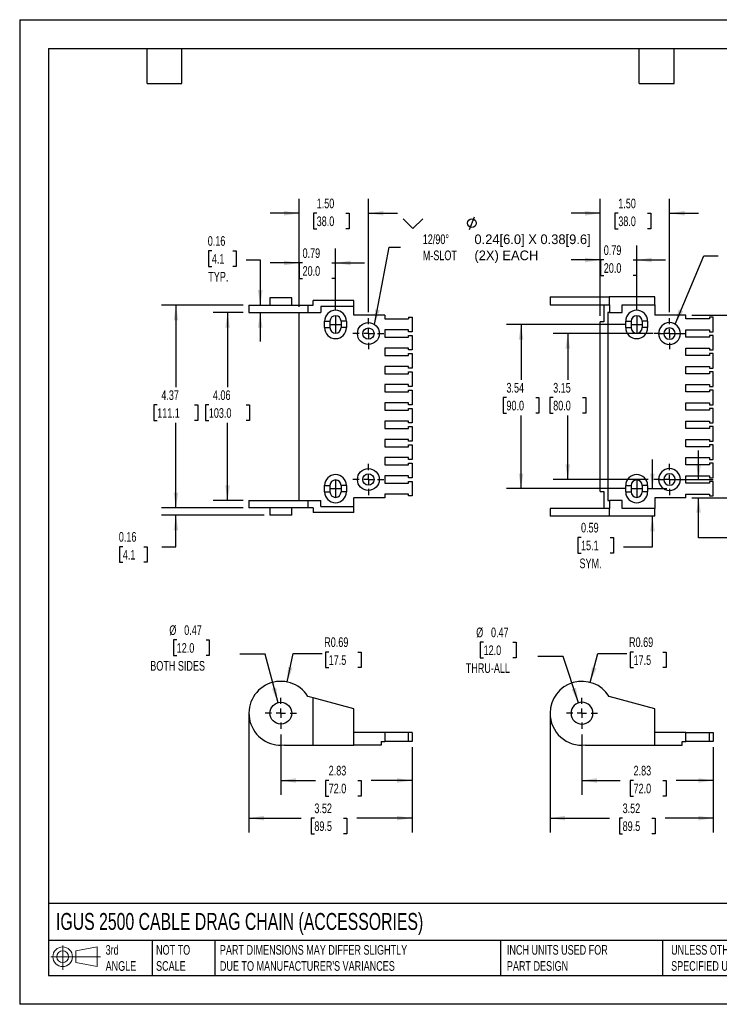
# Model space of a CAD drawing. Header units: inches. Extents: x 0 to 27.5, y 0 to 21.3.
# Tile 1 of 2: x 0 to 15.1, y 0 to 21.3. Entities that reach past the tile are written whole.
import ezdxf

# ---------------------------------------------------------------- set-up
doc = ezdxf.new("R2010")
doc.units = ezdxf.units.IN
doc.header["$LTSCALE"] = 2.5
doc.header["$MEASUREMENT"] = 0
doc.linetypes.add('CENTERX2', pattern=[0.8, 0.5, -0.1, 0.1, -0.1])
doc.layers.add('CENTER', color=40, linetype='CENTERX2')
doc.layers.add('DIMENSIONS', color=140, linetype='Continuous', lineweight=25)
doc.layers.add('TEXT', color=140, linetype='Continuous', lineweight=25)
doc.styles.add('SLDTEXTSTYLE0', font='TXT', dxfattribs={"width": 0.7})
doc.dimstyles.new('SLDDIMSTYLE0', dxfattribs={"dimtxt": 0.212402, "dimasz": 0.325, "dimexe": 0, "dimexo": 0.0625, "dimgap": 0.053101, "dimtad": 0, "dimtih": 1, "dimtoh": 1, "dimrnd": 1e-09, "dimzin": 12, "dimdsep": 46, "dimtxsty": 'SLDTEXTSTYLE0', "dimsah": 1, "dimcen": 0.09, "dimadec": 0, "dimazin": 3, "dimtfac": 1, "dimtofl": 0, "dimtmove": 0, "dimatfit": 3, "dimfxl": 0, "dimfrac": 2, "dimtolj": 1, "dimtzin": 12, "dimarcsym": 0})
doc.dimstyles.new('SLDDIMSTYLE1', dxfattribs={"dimtxt": 0.212402, "dimasz": 0.325, "dimexe": 0, "dimexo": 0.0625, "dimgap": 0.053101, "dimtad": 0, "dimtih": 1, "dimtoh": 1, "dimrnd": 1e-09, "dimdsep": 46, "dimtxsty": 'SLDTEXTSTYLE0', "dimsah": 1, "dimcen": 0, "dimadec": 0, "dimazin": 2, "dimtfac": 1, "dimtofl": 0, "dimtmove": 0, "dimatfit": 3, "dimfxl": 0, "dimfrac": 2, "dimtolj": 1, "dimtzin": 12, "dimarcsym": 0})
doc.dimstyles.new('SLDDIMSTYLE2', dxfattribs={"dimtxt": 0.212402, "dimasz": 0.325, "dimexe": 0, "dimexo": 0.0625, "dimgap": 0.053101, "dimtad": 0, "dimtih": 1, "dimtoh": 1, "dimrnd": 1e-09, "dimdsep": 46, "dimtxsty": 'SLDTEXTSTYLE0', "dimsah": 1, "dimcen": 0, "dimadec": 0, "dimazin": 2, "dimtfac": 1, "dimtofl": 0, "dimtmove": 0, "dimatfit": 3, "dimfxl": 0, "dimfrac": 2, "dimtolj": 1, "dimtzin": 12, "dimarcsym": 0})
doc.dimstyles.new('SLDDIMSTYLE3', dxfattribs={"dimtxt": 0.212402, "dimasz": 0.325, "dimexe": 0, "dimexo": 0.0625, "dimgap": 0.053101, "dimtad": 0, "dimtih": 1, "dimtoh": 1, "dimrnd": 1e-09, "dimdsep": 46, "dimtxsty": 'SLDTEXTSTYLE0', "dimsah": 1, "dimcen": 0, "dimadec": 0, "dimazin": 2, "dimtfac": 1, "dimtofl": 0, "dimtmove": 0, "dimatfit": 3, "dimfxl": 0, "dimfrac": 2, "dimtolj": 1, "dimtzin": 12, "dimarcsym": 0})
doc.dimstyles.new('SLDDIMSTYLE4', dxfattribs={"dimtxt": 0.212402, "dimasz": 0.325, "dimexe": 0, "dimexo": 0.0625, "dimgap": 0.053101, "dimtad": 0, "dimtih": 1, "dimtoh": 1, "dimrnd": 1e-09, "dimdsep": 46, "dimtxsty": 'SLDTEXTSTYLE0', "dimsah": 1, "dimcen": 0.09, "dimadec": 0, "dimazin": 2, "dimtfac": 1, "dimtmove": 0, "dimatfit": 0, "dimfxl": 0, "dimfrac": 2, "dimtolj": 1, "dimtzin": 12, "dimarcsym": 0})
doc.dimstyles.new('SLDDIMSTYLE5', dxfattribs={"dimtxt": 0.212402, "dimasz": 0.325, "dimexe": 0, "dimexo": 0.0625, "dimgap": 0.053101, "dimtad": 0, "dimtih": 1, "dimtoh": 1, "dimrnd": 1e-09, "dimzin": 4, "dimdsep": 46, "dimtxsty": 'SLDTEXTSTYLE0', "dimsah": 1, "dimcen": 0.09, "dimadec": 0, "dimazin": 1, "dimtfac": 1, "dimtmove": 0, "dimatfit": 0, "dimfxl": 0, "dimfrac": 2, "dimtolj": 1, "dimtzin": 12, "dimarcsym": 0})
doc.dimstyles.new('SLDDIMSTYLE6', dxfattribs={"dimtxt": 0.18, "dimasz": 0.325, "dimexe": 0, "dimexo": 0.0625, "dimgap": 0, "dimtad": 0, "dimtih": 1, "dimtoh": 1, "dimdec": 0, "dimrnd": 1e-09, "dimzin": 0, "dimdsep": 46, "dimtxsty": 'Standard', "dimsah": 1, "dimcen": 0.09, "dimadec": 0, "dimazin": 0, "dimtfac": 0.325, "dimtdec": 0, "dimtofl": 0, "dimtmove": 0, "dimatfit": 3, "dimfxl": 0, "dimfrac": 2, "dimtolj": 1, "dimtzin": 0, "dimarcsym": 0})

# ---------------------------------------------------------------- blocks, each defined once
blk = doc.blocks.new('Block11')
at = {"color": 7, "linetype": 'Continuous', "lineweight": 18}
for p, q in [((0.255, 0.523), (0.255, 0)), ((0.539, 0.41), (1.001, 0.495)), ((1.001, 0.495), (1.001, 0.072)), ((0, 0.284), (1.07, 0.284)), ((0.539, 0.157), (0.539, 0.41)), ((0.539, 0.157), (1.001, 0.072))]:
    blk.add_line(p, q, dxfattribs=at)
for radius in [0.212, 0.127]:
    blk.add_circle((0.255, 0.284), radius, dxfattribs=at)
blk = doc.blocks.new('Block12')
at = {"color": 7, "linetype": 'Continuous'}
blk.add_blockref('Block11', (0, 0), dxfattribs=at)
blk = doc.blocks.new('_D')
at = {"layer": 'DIMENSIONS'}
for p, q in [((11.448, 6.157), (11.448, 3.706)), ((14.972, 5.547), (14.972, 3.706)), ((11.448, 4.018), (12.728, 4.018)), ((13.015, 4.018), (12.944, 4.018)), ((12.944, 4.018), (12.944, 3.681)), ((13.647, 4.018), (13.718, 4.018)), ((13.718, 4.018), (13.718, 3.681)), ((14.972, 4.018), (13.934, 4.018)), ((12.944, 3.681), (13.015, 3.681)), ((13.718, 3.681), (13.647, 3.681))]:
    blk.add_line(p, q, dxfattribs=at)
for points in [[(11.448, 4.018), (11.773, 3.968), (11.773, 4.068)], [(14.972, 4.018), (14.647, 4.068), (14.647, 3.968)]]:
    blk.add_solid(points, dxfattribs=at)
at = {"layer": 'DIMENSIONS', "char_height": 0.2083, "attachment_point": 1, "style": 'SLDTEXTSTYLE0'}
for s, insert in [('3.52', (13.015, 4.334)), ('89.5', (13.015, 3.949))]:
    blk.add_mtext(s, dxfattribs=dict(at, insert=insert))
blk = doc.blocks.new('_D_1')
at = {"layer": 'DIMENSIONS'}
for p, q in [((4.948, 6.157), (4.948, 3.706)), ((8.472, 5.547), (8.472, 3.706)), ((4.948, 4.018), (6.073, 4.018)), ((6.361, 4.018), (6.29, 4.018)), ((6.29, 4.018), (6.29, 3.681)), ((6.992, 4.018), (7.063, 4.018)), ((7.063, 4.018), (7.063, 3.681)), ((8.472, 4.018), (7.28, 4.018)), ((6.29, 3.681), (6.361, 3.681)), ((7.063, 3.681), (6.992, 3.681))]:
    blk.add_line(p, q, dxfattribs=at)
for points in [[(4.948, 4.018), (5.273, 3.968), (5.273, 4.068)], [(8.472, 4.018), (8.147, 4.068), (8.147, 3.968)]]:
    blk.add_solid(points, dxfattribs=at)
at = {"layer": 'DIMENSIONS', "char_height": 0.2083, "attachment_point": 1, "style": 'SLDTEXTSTYLE0'}
for s, insert in [('3.52', (6.361, 4.334)), ('89.5', (6.361, 3.949))]:
    blk.add_mtext(s, dxfattribs=dict(at, insert=insert))
blk = doc.blocks.new('_D_2')
at = {"layer": 'DIMENSIONS'}
for p, q in [((12.137, 5.821), (12.137, 4.519)), ((14.972, 5.547), (14.972, 4.519)), ((12.137, 4.831), (12.963, 4.831)), ((13.251, 4.831), (13.18, 4.831)), ((13.18, 4.831), (13.18, 4.494)), ((13.882, 4.831), (13.953, 4.831)), ((13.953, 4.831), (13.953, 4.494)), ((14.972, 4.831), (14.17, 4.831)), ((13.18, 4.494), (13.251, 4.494)), ((13.953, 4.494), (13.882, 4.494))]:
    blk.add_line(p, q, dxfattribs=at)
for points in [[(12.137, 4.831), (12.462, 4.781), (12.462, 4.881)], [(14.972, 4.831), (14.647, 4.881), (14.647, 4.781)]]:
    blk.add_solid(points, dxfattribs=at)
at = {"layer": 'DIMENSIONS', "char_height": 0.2083, "attachment_point": 1, "style": 'SLDTEXTSTYLE0'}
for s, insert in [('2.83', (13.251, 5.148)), ('72.0', (13.251, 4.762))]:
    blk.add_mtext(s, dxfattribs=dict(at, insert=insert))
blk = doc.blocks.new('_D_3')
at = {"layer": 'DIMENSIONS'}
for p, q in [((5.637, 5.821), (5.637, 4.519)), ((8.472, 5.547), (8.472, 4.519)), ((5.637, 4.831), (6.382, 4.831)), ((6.67, 4.831), (6.599, 4.831)), ((6.599, 4.831), (6.599, 4.494)), ((7.301, 4.831), (7.373, 4.831)), ((7.373, 4.831), (7.373, 4.494)), ((8.472, 4.831), (7.589, 4.831)), ((6.599, 4.494), (6.67, 4.494)), ((7.373, 4.494), (7.301, 4.494))]:
    blk.add_line(p, q, dxfattribs=at)
for points in [[(5.637, 4.831), (5.962, 4.781), (5.962, 4.881)], [(8.472, 4.831), (8.147, 4.881), (8.147, 4.781)]]:
    blk.add_solid(points, dxfattribs=at)
at = {"layer": 'DIMENSIONS', "char_height": 0.2083, "attachment_point": 1, "style": 'SLDTEXTSTYLE0'}
for s, insert in [('2.83', (6.67, 5.148)), ('72.0', (6.67, 4.762))]:
    blk.add_mtext(s, dxfattribs=dict(at, insert=insert))
blk = doc.blocks.new('_D_4')
at = {"layer": 'DIMENSIONS'}
for p, q in [((12.315, 6.947), (12.483, 7.574)), ((12.483, 7.574), (13.108, 7.574)), ((13.251, 7.603), (13.18, 7.603)), ((13.18, 7.603), (13.18, 7.266)), ((13.882, 7.603), (13.953, 7.603)), ((13.953, 7.603), (13.953, 7.266)), ((13.18, 7.266), (13.251, 7.266)), ((13.953, 7.266), (13.882, 7.266))]:
    blk.add_line(p, q, dxfattribs=at)
blk.add_solid([(12.315, 6.947), (12.448, 7.248), (12.351, 7.274)], dxfattribs=at)
at = {"layer": 'DIMENSIONS', "char_height": 0.2083, "attachment_point": 1, "style": 'SLDTEXTSTYLE0'}
for s, insert in [('R0.69', (13.154, 7.92)), ('17.5', (13.251, 7.534))]:
    blk.add_mtext(s, dxfattribs=dict(at, insert=insert))
blk = doc.blocks.new('_D_5')
at = {"layer": 'DIMENSIONS'}
for p, q in [((5.776, 6.957), (5.903, 7.574)), ((5.903, 7.574), (6.528, 7.574)), ((6.67, 7.603), (6.599, 7.603)), ((6.599, 7.603), (6.599, 7.266)), ((7.301, 7.603), (7.373, 7.603)), ((7.373, 7.603), (7.373, 7.266)), ((6.599, 7.266), (6.67, 7.266)), ((7.373, 7.266), (7.301, 7.266))]:
    blk.add_line(p, q, dxfattribs=at)
blk.add_solid([(5.776, 6.957), (5.89, 7.265), (5.792, 7.285)], dxfattribs=at)
at = {"layer": 'DIMENSIONS', "char_height": 0.2083, "attachment_point": 1, "style": 'SLDTEXTSTYLE0'}
for s, insert in [('R0.69', (6.574, 7.92)), ('17.5', (6.67, 7.534))]:
    blk.add_mtext(s, dxfattribs=dict(at, insert=insert))
blk = doc.blocks.new('_D_6')
at = {"layer": 'DIMENSIONS'}
for p, q in [((10.014, 7.815), (9.943, 7.815)), ((9.943, 7.815), (9.943, 7.477)), ((10.645, 7.815), (10.717, 7.815)), ((10.717, 7.815), (10.717, 7.477)), ((9.943, 7.477), (10.014, 7.477)), ((10.717, 7.477), (10.645, 7.477)), ((11.734, 7.506), (11.187, 7.506)), ((12.063, 6.506), (11.734, 7.506))]:
    blk.add_line(p, q, dxfattribs=at)
blk.add_solid([(12.063, 6.506), (12.009, 6.831), (11.914, 6.799)], dxfattribs=at)
at = {"layer": 'DIMENSIONS', "char_height": 0.2083, "attachment_point": 1, "style": 'SLDTEXTSTYLE0'}
for s, insert in [('%%c', (9.854, 8.131)), ('0.47', (10.174, 8.131)), ('12.0', (10.014, 7.746)), ('THRU-ALL', (9.629, 7.361))]:
    blk.add_mtext(s, dxfattribs=dict(at, insert=insert))
blk = doc.blocks.new('_D_7')
at = {"layer": 'DIMENSIONS'}
for p, q in [((3.39, 7.864), (3.319, 7.864)), ((3.319, 7.864), (3.319, 7.526)), ((4.022, 7.864), (4.093, 7.864)), ((4.093, 7.864), (4.093, 7.526)), ((3.319, 7.526), (3.39, 7.526)), ((4.093, 7.526), (4.022, 7.526)), ((5.296, 7.555), (4.749, 7.555)), ((5.576, 6.51), (5.296, 7.555))]:
    blk.add_line(p, q, dxfattribs=at)
blk.add_solid([(5.576, 6.51), (5.54, 6.837), (5.444, 6.811)], dxfattribs=at)
at = {"layer": 'DIMENSIONS', "char_height": 0.2083, "attachment_point": 1, "style": 'SLDTEXTSTYLE0'}
for s, insert in [('%%c', (3.23, 8.18)), ('0.47', (3.551, 8.18)), ('12.0', (3.39, 7.795)), ('BOTH SIDES', (2.819, 7.41))]:
    blk.add_mtext(s, dxfattribs=dict(at, insert=insert))
blk = doc.blocks.new('SW_CENTERMARKSYMBOL_0')
at = {"layer": 'CENTER', "color": 0}
for p, q in [((0, 0.2), (0, 0.336)), ((-0.2, 0), (-0.336, 0)), ((0, 0), (-0.1, 0)), ((0, 0), (0, 0.1)), ((0, 0), (0, -0.1)), ((0, 0), (0.1, 0)), ((0.2, 0), (0.336, 0)), ((0, -0.2), (0, -0.336))]:
    blk.add_line(p, q, dxfattribs=at)
blk = doc.blocks.new('SW_CENTERMARKSYMBOL_1')
at = {"layer": 'CENTER', "color": 0}
for p, q in [((0, 0.2), (0, 0.336)), ((-0.2, 0), (-0.336, 0)), ((0, 0), (-0.1, 0)), ((0, 0), (0, 0.1)), ((0, 0), (0, -0.1)), ((0, 0), (0.1, 0)), ((0.2, 0), (0.336, 0)), ((0, -0.2), (0, -0.336))]:
    blk.add_line(p, q, dxfattribs=at)
blk = doc.blocks.new('_D_8')
at = {"layer": 'DIMENSIONS'}
for p, q in [((13.658, 11.13), (13.658, 11.755)), ((13.563, 11.13), (13.971, 11.13)), ((13.658, 9.877), (13.658, 10.535)), ((12.117, 10.076), (12.046, 10.076)), ((12.046, 10.076), (12.046, 9.738)), ((12.748, 10.076), (12.819, 10.076)), ((12.819, 10.076), (12.819, 9.738)), ((13.033, 9.877), (13.658, 9.877)), ((12.046, 9.738), (12.117, 9.738)), ((12.819, 9.738), (12.748, 9.738))]:
    blk.add_line(p, q, dxfattribs=at)
for points in [[(13.658, 11.13), (13.708, 11.455), (13.608, 11.455)], [(13.658, 10.535), (13.608, 10.21), (13.708, 10.21)]]:
    blk.add_solid(points, dxfattribs=at)
at = {"layer": 'DIMENSIONS', "char_height": 0.2083, "attachment_point": 1, "style": 'SLDTEXTSTYLE0'}
for s, insert in [('0.59', (12.117, 10.392)), ('15.1', (12.117, 10.007)), ('SYM.', (12.084, 9.621))]:
    blk.add_mtext(s, dxfattribs=dict(at, insert=insert))
blk = doc.blocks.new('_D_9')
at = {"layer": 'DIMENSIONS'}
for p, q in [((13.073, 14.673), (10.51, 14.673)), ((10.822, 14.673), (10.822, 13.48)), ((10.507, 13.095), (10.435, 13.095)), ((10.435, 13.095), (10.435, 12.757)), ((11.138, 13.095), (11.209, 13.095)), ((11.209, 13.095), (11.209, 12.757)), ((10.435, 12.757), (10.507, 12.757)), ((11.209, 12.757), (11.138, 12.757)), ((10.822, 11.13), (10.822, 12.71)), ((13.073, 11.13), (10.51, 11.13))]:
    blk.add_line(p, q, dxfattribs=at)
for points in [[(10.822, 14.673), (10.772, 14.348), (10.872, 14.348)], [(10.822, 11.13), (10.872, 11.455), (10.772, 11.455)]]:
    blk.add_solid(points, dxfattribs=at)
at = {"layer": 'DIMENSIONS', "char_height": 0.2083, "attachment_point": 1, "style": 'SLDTEXTSTYLE0'}
for s, insert in [('3.54', (10.507, 13.411)), ('90.0', (10.507, 13.026))]:
    blk.add_mtext(s, dxfattribs=dict(at, insert=insert))
blk = doc.blocks.new('_D_10')
at = {"layer": 'DIMENSIONS'}
for p, q in [((12.531, 14.857), (12.531, 16.376)), ((13.318, 14.987), (13.318, 16.376)), ((12.531, 16.064), (11.906, 16.064)), ((12.608, 16.064), (12.537, 16.064)), ((12.537, 16.064), (12.537, 15.726)), ((13.24, 16.064), (13.311, 16.064)), ((13.311, 16.064), (13.311, 15.726)), ((13.318, 16.064), (13.943, 16.064)), ((12.537, 15.726), (12.608, 15.726)), ((13.311, 15.726), (13.24, 15.726))]:
    blk.add_line(p, q, dxfattribs=at)
for points in [[(12.531, 16.064), (12.206, 16.114), (12.206, 16.014)], [(13.318, 16.064), (13.643, 16.014), (13.643, 16.114)]]:
    blk.add_solid(points, dxfattribs=at)
at = {"layer": 'DIMENSIONS', "char_height": 0.2083, "attachment_point": 1, "style": 'SLDTEXTSTYLE0'}
for s, insert in [('0.79', (12.608, 16.38)), ('20.0', (12.608, 15.995))]:
    blk.add_mtext(s, dxfattribs=dict(at, insert=insert))
blk = doc.blocks.new('_D_11')
at = {"layer": 'DIMENSIONS'}
for p, q in [((6.031, 15.054), (6.031, 16.312)), ((6.818, 14.987), (6.818, 16.312)), ((6.031, 16), (5.406, 16)), ((6.106, 16), (6.035, 16)), ((6.035, 16), (6.035, 15.662)), ((6.738, 16), (6.809, 16)), ((6.809, 16), (6.809, 15.662)), ((6.818, 16), (7.443, 16)), ((6.035, 15.662), (6.106, 15.662)), ((6.809, 15.662), (6.738, 15.662))]:
    blk.add_line(p, q, dxfattribs=at)
for points in [[(6.031, 16), (5.706, 16.05), (5.706, 15.95)], [(6.818, 16), (7.143, 15.95), (7.143, 16.05)]]:
    blk.add_solid(points, dxfattribs=at)
at = {"layer": 'DIMENSIONS', "char_height": 0.2083, "attachment_point": 1, "style": 'SLDTEXTSTYLE0'}
for s, insert in [('0.79', (6.106, 16.316)), ('20.0', (6.106, 15.931))]:
    blk.add_mtext(s, dxfattribs=dict(at, insert=insert))
blk = doc.blocks.new('_D_12')
at = {"layer": 'DIMENSIONS'}
for p, q in [((14.506, 14.87), (16.269, 14.87)), ((15.956, 14.87), (15.956, 13.48)), ((15.552, 13.095), (15.481, 13.095)), ((15.481, 13.095), (15.481, 12.757)), ((16.36, 13.095), (16.431, 13.095)), ((16.431, 13.095), (16.431, 12.757)), ((15.481, 12.757), (15.552, 12.757)), ((16.431, 12.757), (16.36, 12.757)), ((15.956, 10.933), (15.956, 12.71)), ((14.506, 10.933), (16.269, 10.933))]:
    blk.add_line(p, q, dxfattribs=at)
for points in [[(15.956, 14.87), (15.906, 14.545), (16.006, 14.545)], [(15.956, 10.933), (16.006, 11.258), (15.906, 11.258)]]:
    blk.add_solid(points, dxfattribs=at)
at = {"layer": 'DIMENSIONS', "char_height": 0.2083, "attachment_point": 1, "style": 'SLDTEXTSTYLE0'}
for s, insert in [('3.94', (15.64, 13.411)), ('100.0', (15.552, 13.026))]:
    blk.add_mtext(s, dxfattribs=dict(at, insert=insert))
blk = doc.blocks.new('_D_13')
at = {"layer": 'DIMENSIONS'}
for p, q in [((14.654, 11.326), (14.654, 11.951)), ((14.388, 11.326), (14.966, 11.326)), ((14.506, 10.933), (14.966, 10.933)), ((14.654, 10.068), (14.654, 10.933)), ((15.564, 10.267), (15.493, 10.267)), ((15.493, 10.267), (15.493, 9.929)), ((16.195, 10.267), (16.267, 10.267)), ((16.267, 10.267), (16.267, 9.929)), ((15.279, 10.068), (14.654, 10.068)), ((15.493, 9.929), (15.564, 9.929)), ((16.267, 9.929), (16.195, 9.929))]:
    blk.add_line(p, q, dxfattribs=at)
for points in [[(14.654, 11.326), (14.704, 11.651), (14.604, 11.651)], [(14.654, 10.933), (14.604, 10.608), (14.704, 10.608)]]:
    blk.add_solid(points, dxfattribs=at)
at = {"layer": 'DIMENSIONS', "char_height": 0.2083, "attachment_point": 1, "style": 'SLDTEXTSTYLE0'}
for s, insert in [('0.39', (15.564, 10.583)), ('10.0', (15.564, 10.198)), ('SYM.', (15.532, 9.812))]:
    blk.add_mtext(s, dxfattribs=dict(at, insert=insert))
blk = doc.blocks.new('_D_14')
at = {"layer": 'DIMENSIONS'}
for p, q in [((13.666, 14.476), (11.519, 14.476)), ((11.831, 14.476), (11.831, 13.48)), ((11.516, 13.095), (11.444, 13.095)), ((11.444, 13.095), (11.444, 12.757)), ((12.147, 13.095), (12.218, 13.095)), ((12.218, 13.095), (12.218, 12.757)), ((11.444, 12.757), (11.516, 12.757)), ((12.218, 12.757), (12.147, 12.757)), ((11.831, 11.326), (11.831, 12.71)), ((13.566, 11.326), (11.519, 11.326))]:
    blk.add_line(p, q, dxfattribs=at)
for points in [[(11.831, 14.476), (11.781, 14.151), (11.881, 14.151)], [(11.831, 11.326), (11.881, 11.651), (11.781, 11.651)]]:
    blk.add_solid(points, dxfattribs=at)
at = {"layer": 'DIMENSIONS', "char_height": 0.2083, "attachment_point": 1, "style": 'SLDTEXTSTYLE0'}
for s, insert in [('3.15', (11.516, 13.411)), ('80.0', (11.516, 13.026))]:
    blk.add_mtext(s, dxfattribs=dict(at, insert=insert))
blk = doc.blocks.new('_D_15')
at = {"layer": 'DIMENSIONS'}
for p, q in [((12.531, 14.857), (12.531, 17.386)), ((14.027, 14.937), (14.027, 17.386)), ((12.531, 17.073), (11.906, 17.073)), ((12.921, 17.073), (12.849, 17.073)), ((12.849, 17.073), (12.849, 16.736)), ((13.552, 17.073), (13.623, 17.073)), ((13.623, 17.073), (13.623, 16.736)), ((14.027, 17.073), (14.652, 17.073)), ((12.849, 16.736), (12.921, 16.736)), ((13.623, 16.736), (13.552, 16.736))]:
    blk.add_line(p, q, dxfattribs=at)
for points in [[(12.531, 17.073), (12.206, 17.123), (12.206, 17.023)], [(14.027, 17.073), (14.352, 17.023), (14.352, 17.123)]]:
    blk.add_solid(points, dxfattribs=at)
at = {"layer": 'DIMENSIONS', "char_height": 0.2083, "attachment_point": 1, "style": 'SLDTEXTSTYLE0'}
for s, insert in [('1.50', (12.921, 17.389)), ('38.0', (12.921, 17.004))]:
    blk.add_mtext(s, dxfattribs=dict(at, insert=insert))
blk = doc.blocks.new('_D_16')
at = {"layer": 'DIMENSIONS'}
for p, q in [((4.823, 14.929), (4.174, 14.929)), ((4.487, 14.929), (4.487, 13.32)), ((4.083, 12.935), (4.011, 12.935)), ((4.011, 12.935), (4.011, 12.598)), ((4.891, 12.935), (4.962, 12.935)), ((4.962, 12.935), (4.962, 12.598)), ((4.011, 12.598), (4.083, 12.598)), ((4.487, 10.874), (4.487, 12.55)), ((4.962, 12.598), (4.891, 12.598)), ((4.823, 10.874), (4.174, 10.874))]:
    blk.add_line(p, q, dxfattribs=at)
for points in [[(4.487, 14.929), (4.437, 14.604), (4.537, 14.604)], [(4.487, 10.874), (4.537, 11.199), (4.437, 11.199)]]:
    blk.add_solid(points, dxfattribs=at)
at = {"layer": 'DIMENSIONS', "char_height": 0.2083, "attachment_point": 1, "style": 'SLDTEXTSTYLE0'}
for s, insert in [('4.06', (4.171, 13.251)), ('103.0', (4.083, 12.866))]:
    blk.add_mtext(s, dxfattribs=dict(at, insert=insert))
blk = doc.blocks.new('_D_17')
at = {"layer": 'DIMENSIONS'}
for p, q in [((4.823, 15.088), (3.061, 15.088)), ((3.373, 15.088), (3.373, 13.32)), ((2.969, 12.935), (2.898, 12.935)), ((2.898, 12.935), (2.898, 12.598)), ((3.777, 12.935), (3.849, 12.935)), ((3.849, 12.935), (3.849, 12.598)), ((2.898, 12.598), (2.969, 12.598)), ((3.373, 10.714), (3.373, 12.55)), ((3.849, 12.598), (3.777, 12.598)), ((4.823, 10.714), (3.061, 10.714))]:
    blk.add_line(p, q, dxfattribs=at)
for points in [[(3.373, 15.088), (3.323, 14.763), (3.423, 14.763)], [(3.373, 10.714), (3.423, 11.039), (3.323, 11.039)]]:
    blk.add_solid(points, dxfattribs=at)
at = {"layer": 'DIMENSIONS', "char_height": 0.2083, "attachment_point": 1, "style": 'SLDTEXTSTYLE0'}
for s, insert in [('4.37', (3.058, 13.251)), ('111.1', (2.969, 12.866))]:
    blk.add_mtext(s, dxfattribs=dict(at, insert=insert))
blk = doc.blocks.new('_D_18')
at = {"layer": 'DIMENSIONS'}
for p, q in [((3.373, 10.714), (3.373, 11.339)), ((4.823, 10.714), (3.061, 10.714)), ((5.276, 10.555), (3.061, 10.555)), ((3.373, 9.877), (3.373, 10.555)), ((2.228, 9.877), (2.157, 9.877)), ((2.157, 9.877), (2.157, 9.539)), ((2.683, 9.877), (2.754, 9.877)), ((2.754, 9.877), (2.754, 9.539)), ((3.065, 9.877), (3.373, 9.877)), ((2.157, 9.539), (2.228, 9.539)), ((2.754, 9.539), (2.683, 9.539))]:
    blk.add_line(p, q, dxfattribs=at)
for points in [[(3.373, 10.714), (3.423, 11.039), (3.323, 11.039)], [(3.373, 10.555), (3.323, 10.23), (3.423, 10.23)]]:
    blk.add_solid(points, dxfattribs=at)
at = {"layer": 'DIMENSIONS', "char_height": 0.2083, "attachment_point": 1, "style": 'SLDTEXTSTYLE0'}
for s, insert in [('0.16', (2.14, 10.193)), ('4.1', (2.228, 9.808))]:
    blk.add_mtext(s, dxfattribs=dict(at, insert=insert))
blk = doc.blocks.new('_D_19')
at = {"layer": 'DIMENSIONS'}
for p, q in [((4.149, 16.263), (4.077, 16.263)), ((4.077, 16.263), (4.077, 15.925)), ((4.603, 16.263), (4.674, 16.263)), ((4.674, 16.263), (4.674, 15.925)), ((4.888, 16.064), (5.192, 16.064)), ((5.192, 16.064), (5.192, 15.088)), ((4.077, 15.925), (4.149, 15.925)), ((4.674, 15.925), (4.603, 15.925)), ((5.192, 14.929), (5.192, 14.304))]:
    blk.add_line(p, q, dxfattribs=at)
for points in [[(5.192, 15.088), (5.242, 15.413), (5.142, 15.413)], [(5.192, 14.929), (5.142, 14.604), (5.242, 14.604)]]:
    blk.add_solid(points, dxfattribs=at)
at = {"layer": 'DIMENSIONS', "char_height": 0.2083, "attachment_point": 1, "style": 'SLDTEXTSTYLE0'}
for s, insert in [('0.16', (4.06, 16.579)), ('4.1', (4.149, 16.194)), ('TYP.', (4.071, 15.808))]:
    blk.add_mtext(s, dxfattribs=dict(at, insert=insert))
blk = doc.blocks.new('_D_20')
at = {"layer": 'DIMENSIONS'}
for p, q in [((6.031, 15.054), (6.031, 17.386)), ((7.527, 14.937), (7.527, 17.386)), ((6.031, 17.073), (5.406, 17.073)), ((6.411, 17.073), (6.339, 17.073)), ((6.339, 17.073), (6.339, 16.736)), ((7.042, 17.073), (7.113, 17.073)), ((7.113, 17.073), (7.113, 16.736)), ((7.527, 17.073), (8.152, 17.073)), ((6.339, 16.736), (6.411, 16.736)), ((7.113, 16.736), (7.042, 16.736))]:
    blk.add_line(p, q, dxfattribs=at)
for points in [[(6.031, 17.073), (5.706, 17.123), (5.706, 17.023)], [(7.527, 17.073), (7.852, 17.023), (7.852, 17.123)]]:
    blk.add_solid(points, dxfattribs=at)
at = {"layer": 'DIMENSIONS', "char_height": 0.2083, "attachment_point": 1, "style": 'SLDTEXTSTYLE0'}
for s, insert in [('1.50', (6.411, 17.389)), ('38.0', (6.411, 17.004))]:
    blk.add_mtext(s, dxfattribs=dict(at, insert=insert))
blk = doc.blocks.new('SW_SYMBOL_HOLE_SINK')
at = {"layer": 'DIMENSIONS', "color": 0}
for p, q in [((0, 86.1), (78.7, 7.4)), ((78.7, 7.4), (157.5, 86.1))]:
    blk.add_line(p, q, dxfattribs=at)
blk = doc.blocks.new('SW_SYMBOL_HOLE_DIAM')
at = {"layer": 'DIMENSIONS', "color": 0}
blk.add_line((29.5, 0), (68.9, 98.4), dxfattribs=at)
blk.add_circle((49.2, 49.2), 34.4, dxfattribs=at)
blk = doc.blocks.new('SW_CENTERMARKSYMBOL_2')
at = {"layer": 'CENTER', "color": 0}
for p, q in [((0, 0.2), (0, 0.336)), ((-0.2, 0), (-0.336, 0)), ((0, 0), (-0.1, 0)), ((0, 0), (0, 0.1)), ((0, 0), (0, -0.1)), ((0, 0), (0.1, 0)), ((0.2, 0), (0.336, 0)), ((0, -0.2), (0, -0.336))]:
    blk.add_line(p, q, dxfattribs=at)
blk = doc.blocks.new('SW_CENTERMARKSYMBOL_3')
at = {"layer": 'CENTER', "color": 0}
for p, q in [((0, 0.2), (0, 0.336)), ((-0.2, 0), (-0.336, 0)), ((0, 0), (-0.1, 0)), ((0, 0), (0, 0.1)), ((0, 0), (0, -0.1)), ((0, 0), (0.1, 0)), ((0.2, 0), (0.336, 0)), ((0, -0.2), (0, -0.336))]:
    blk.add_line(p, q, dxfattribs=at)
blk = doc.blocks.new('SW_CENTERMARKSYMBOL_4')
at = {"layer": 'CENTER', "color": 0}
for p, q in [((0, 0.2), (0, 0.336)), ((-0.2, 0), (-0.336, 0)), ((0, 0), (-0.1, 0)), ((0, 0), (0, 0.1)), ((0, 0), (0, -0.1)), ((0, 0), (0.1, 0)), ((0.2, 0), (0.336, 0)), ((0, -0.2), (0, -0.336))]:
    blk.add_line(p, q, dxfattribs=at)
blk = doc.blocks.new('SW_CENTERMARKSYMBOL_5')
at = {"layer": 'CENTER', "color": 0}
for p, q in [((0, 0.2), (0, 0.336)), ((-0.2, 0), (-0.336, 0)), ((0, 0), (-0.1, 0)), ((0, 0), (0, 0.1)), ((0, 0), (0, -0.1)), ((0, 0), (0.1, 0)), ((0.2, 0), (0.336, 0)), ((0, -0.2), (0, -0.336))]:
    blk.add_line(p, q, dxfattribs=at)

msp = doc.modelspace()

# ---------------------------------------------------------------- linework, layer by layer
at = {"color": 7, "linetype": 'Continuous'}
for p, q in [((0, 21.25), (0, 0)), ((0, 21.25), (27.5, 21.25)), ((27.5, 0), (0, 0))]:
    msp.add_line(p, q, dxfattribs=at)
for p, q in [((4.948, 15.088), (4.948, 14.929)), ((4.948, 15.088), (6.222, 15.088)), ((5.401, 15.248), (5.401, 15.088)), ((5.873, 15.248), (5.401, 15.248)), ((5.873, 15.088), (5.873, 15.248)), ((6.222, 15.088), (6.222, 14.929)), ((6.222, 15.088), (6.334, 15.088)), ((6.334, 15.088), (6.334, 15.189)), ((7.212, 15.189), (6.334, 15.189)), ((7.212, 15.059), (7.212, 15.189)), ((11.448, 15.267), (11.448, 15.098)), ((11.448, 15.267), (12.722, 15.267)), ((11.448, 15.098), (12.722, 15.098)), ((12.61, 15.098), (12.61, 14.732)), ((12.722, 15.267), (12.722, 15.098)), ((13.712, 15.267), (12.722, 15.267)), ((12.722, 15.098), (12.733, 15.098)), ((12.733, 15.098), (12.733, 14.929)), ((13.003, 14.929), (13.003, 15.098)), ((13.003, 15.098), (13.712, 15.098)), ((13.712, 15.098), (13.712, 15.267)), ((13.712, 15.098), (13.712, 14.87)), ((4.948, 14.929), (6.222, 14.929)), ((6.031, 10.874), (6.031, 14.929)), ((6.222, 14.929), (6.503, 14.929)), ((7.212, 15.059), (6.503, 15.059)), ((6.503, 15.059), (6.503, 14.929)), ((7.212, 14.87), (7.212, 15.059)), ((12.698, 14.929), (12.698, 10.874)), ((12.733, 14.929), (12.698, 14.929)), ((12.733, 14.929), (13.003, 14.929)), ((6.582, 14.604), (6.582, 14.742)), ((6.582, 14.742), (6.698, 14.742)), ((6.698, 14.742), (6.698, 14.604)), ((7.054, 14.742), (6.938, 14.742)), ((6.938, 14.742), (6.938, 14.604)), ((7.054, 14.742), (7.054, 14.604)), ((7.881, 14.87), (7.212, 14.87)), ((7.881, 14.87), (7.881, 14.791)), ((7.881, 14.791), (8.393, 14.791)), ((8.393, 14.83), (8.393, 14.791)), ((8.393, 14.83), (8.472, 14.83)), ((8.472, 14.83), (8.472, 14.515)), ((12.531, 11.071), (12.531, 14.732)), ((12.61, 14.732), (12.531, 14.732)), ((13.082, 14.604), (13.082, 14.742)), ((13.082, 14.742), (13.198, 14.742)), ((13.198, 14.742), (13.198, 14.604)), ((13.554, 14.742), (13.438, 14.742)), ((13.438, 14.742), (13.438, 14.604)), ((13.554, 14.742), (13.554, 14.604)), ((14.381, 14.87), (13.712, 14.87)), ((14.381, 14.791), (14.381, 14.87)), ((14.893, 14.791), (14.381, 14.791)), ((14.972, 14.83), (14.893, 14.83)), ((14.893, 14.83), (14.893, 14.791)), ((14.972, 14.515), (14.972, 14.83)), ((6.582, 14.604), (6.698, 14.604)), ((7.054, 14.604), (6.938, 14.604)), ((8.393, 14.555), (7.881, 14.555)), ((7.881, 14.555), (7.881, 14.397)), ((8.393, 14.515), (8.393, 14.555)), ((8.472, 14.515), (8.393, 14.515)), ((13.082, 14.604), (13.198, 14.604)), ((13.554, 14.604), (13.438, 14.604)), ((13.791, 14.476), (13.905, 14.476)), ((14.149, 14.476), (14.263, 14.476)), ((14.381, 14.555), (14.893, 14.555)), ((14.381, 14.397), (14.381, 14.555)), ((14.893, 14.555), (14.893, 14.515)), ((14.893, 14.515), (14.972, 14.515)), ((7.881, 14.397), (8.393, 14.397)), ((8.393, 14.397), (8.393, 14.437)), ((8.393, 14.437), (8.472, 14.437)), ((8.472, 14.437), (8.472, 14.122)), ((14.893, 14.397), (14.381, 14.397)), ((14.972, 14.437), (14.893, 14.437)), ((14.893, 14.437), (14.893, 14.397)), ((14.972, 14.122), (14.972, 14.437)), ((8.393, 14.161), (7.881, 14.161)), ((7.881, 14.161), (7.881, 14.004)), ((8.393, 14.122), (8.393, 14.161)), ((8.472, 14.122), (8.393, 14.122)), ((8.393, 14.004), (8.393, 14.043)), ((8.393, 14.043), (8.472, 14.043)), ((8.472, 14.043), (8.472, 13.728)), ((14.381, 14.161), (14.893, 14.161)), ((14.381, 14.004), (14.381, 14.161)), ((14.893, 14.161), (14.893, 14.122)), ((14.893, 14.122), (14.972, 14.122)), ((14.893, 14.043), (14.893, 14.004)), ((14.972, 14.043), (14.893, 14.043)), ((14.972, 13.728), (14.972, 14.043)), ((7.881, 14.004), (8.393, 14.004)), ((14.893, 14.004), (14.381, 14.004)), ((8.393, 13.767), (7.881, 13.767)), ((7.881, 13.767), (7.881, 13.61)), ((7.881, 13.61), (8.393, 13.61)), ((8.393, 13.728), (8.393, 13.767)), ((8.472, 13.728), (8.393, 13.728)), ((8.393, 13.61), (8.393, 13.649)), ((8.393, 13.649), (8.472, 13.649)), ((8.472, 13.649), (8.472, 13.334)), ((14.381, 13.767), (14.893, 13.767)), ((14.381, 13.61), (14.381, 13.767)), ((14.893, 13.61), (14.381, 13.61)), ((14.893, 13.767), (14.893, 13.728)), ((14.893, 13.728), (14.972, 13.728)), ((14.972, 13.649), (14.893, 13.649)), ((14.893, 13.649), (14.893, 13.61)), ((14.972, 13.334), (14.972, 13.649)), ((8.393, 13.374), (7.881, 13.374)), ((7.881, 13.374), (7.881, 13.216)), ((7.881, 13.216), (8.393, 13.216)), ((8.393, 13.334), (8.393, 13.374)), ((8.472, 13.334), (8.393, 13.334)), ((8.393, 13.216), (8.393, 13.256)), ((8.393, 13.256), (8.472, 13.256)), ((8.472, 13.256), (8.472, 12.941)), ((14.381, 13.374), (14.893, 13.374)), ((14.381, 13.216), (14.381, 13.374)), ((14.893, 13.216), (14.381, 13.216)), ((14.893, 13.374), (14.893, 13.334)), ((14.893, 13.334), (14.972, 13.334)), ((14.972, 13.256), (14.893, 13.256)), ((14.893, 13.256), (14.893, 13.216)), ((14.972, 12.941), (14.972, 13.256)), ((8.393, 12.98), (7.881, 12.98)), ((7.881, 12.98), (7.881, 12.822)), ((8.393, 12.941), (8.393, 12.98)), ((14.381, 12.98), (14.893, 12.98)), ((14.381, 12.822), (14.381, 12.98)), ((14.893, 12.98), (14.893, 12.941)), ((7.881, 12.822), (8.393, 12.822)), ((8.472, 12.941), (8.393, 12.941)), ((8.393, 12.822), (8.393, 12.862)), ((8.393, 12.862), (8.472, 12.862)), ((8.472, 12.862), (8.472, 12.547)), ((14.893, 12.822), (14.381, 12.822)), ((14.893, 12.941), (14.972, 12.941)), ((14.893, 12.862), (14.893, 12.822)), ((14.972, 12.862), (14.893, 12.862)), ((14.972, 12.547), (14.972, 12.862)), ((8.393, 12.586), (7.881, 12.586)), ((7.881, 12.586), (7.881, 12.429)), ((8.393, 12.547), (8.393, 12.586)), ((8.472, 12.547), (8.393, 12.547)), ((14.381, 12.586), (14.893, 12.586)), ((14.381, 12.429), (14.381, 12.586)), ((14.893, 12.586), (14.893, 12.547)), ((14.893, 12.547), (14.972, 12.547)), ((7.881, 12.429), (8.393, 12.429)), ((8.393, 12.429), (8.393, 12.468)), ((8.393, 12.468), (8.472, 12.468)), ((8.472, 12.468), (8.472, 12.153)), ((14.893, 12.429), (14.381, 12.429)), ((14.893, 12.468), (14.893, 12.429)), ((14.972, 12.468), (14.893, 12.468)), ((14.972, 12.153), (14.972, 12.468)), ((8.393, 12.193), (7.881, 12.193)), ((7.881, 12.193), (7.881, 12.035)), ((8.393, 12.153), (8.393, 12.193)), ((8.472, 12.153), (8.393, 12.153)), ((14.381, 12.035), (14.381, 12.193)), ((14.381, 12.193), (14.893, 12.193)), ((14.893, 12.193), (14.893, 12.153)), ((14.893, 12.153), (14.972, 12.153)), ((7.881, 12.035), (8.393, 12.035)), ((8.393, 12.035), (8.393, 12.074)), ((8.393, 12.074), (8.472, 12.074)), ((8.472, 12.074), (8.472, 11.76)), ((14.893, 12.035), (14.381, 12.035)), ((14.893, 12.074), (14.893, 12.035)), ((14.972, 12.074), (14.893, 12.074)), ((14.972, 11.76), (14.972, 12.074)), ((8.393, 11.799), (7.881, 11.799)), ((7.881, 11.799), (7.881, 11.641)), ((8.393, 11.76), (8.393, 11.799)), ((8.472, 11.76), (8.393, 11.76)), ((14.381, 11.641), (14.381, 11.799)), ((14.381, 11.799), (14.893, 11.799)), ((14.893, 11.799), (14.893, 11.76)), ((14.893, 11.76), (14.972, 11.76)), ((7.881, 11.641), (8.393, 11.641)), ((8.393, 11.641), (8.393, 11.681)), ((8.393, 11.681), (8.472, 11.681)), ((8.472, 11.681), (8.472, 11.366)), ((14.893, 11.641), (14.381, 11.641)), ((14.972, 11.681), (14.893, 11.681)), ((14.893, 11.681), (14.893, 11.641)), ((14.972, 11.366), (14.972, 11.681)), ((8.393, 11.405), (7.881, 11.405)), ((7.881, 11.405), (7.881, 11.248)), ((8.393, 11.366), (8.393, 11.405)), ((8.472, 11.366), (8.393, 11.366)), ((8.393, 11.248), (8.393, 11.287)), ((8.393, 11.287), (8.472, 11.287)), ((8.472, 11.287), (8.472, 10.972)), ((13.791, 11.326), (13.905, 11.326)), ((14.149, 11.326), (14.263, 11.326)), ((14.381, 11.405), (14.893, 11.405)), ((14.381, 11.248), (14.381, 11.405)), ((14.893, 11.405), (14.893, 11.366)), ((14.893, 11.366), (14.972, 11.366)), ((14.972, 11.287), (14.893, 11.287)), ((14.893, 11.287), (14.893, 11.248)), ((14.972, 10.972), (14.972, 11.287)), ((6.582, 11.061), (6.582, 11.198)), ((6.582, 11.198), (6.698, 11.198)), ((6.582, 11.061), (6.698, 11.061)), ((6.698, 11.198), (6.698, 11.061)), ((7.054, 11.198), (6.938, 11.198)), ((6.938, 11.198), (6.938, 11.061)), ((7.054, 11.061), (6.938, 11.061)), ((7.054, 11.198), (7.054, 11.061)), ((7.881, 11.248), (8.393, 11.248)), ((12.531, 11.071), (12.61, 11.071)), ((12.61, 11.071), (12.61, 10.704)), ((13.082, 11.198), (13.198, 11.198)), ((13.082, 11.061), (13.082, 11.198)), ((13.082, 11.061), (13.198, 11.061)), ((13.198, 11.198), (13.198, 11.061)), ((13.554, 11.198), (13.438, 11.198)), ((13.438, 11.198), (13.438, 11.061)), ((13.554, 11.061), (13.438, 11.061)), ((13.554, 11.198), (13.554, 11.061)), ((14.893, 11.248), (14.381, 11.248)), ((4.948, 10.874), (4.948, 10.714)), ((4.948, 10.874), (6.222, 10.874)), ((6.222, 10.874), (6.222, 10.714)), ((6.222, 10.874), (6.503, 10.874)), ((6.503, 10.744), (6.503, 10.874)), ((7.881, 10.933), (7.212, 10.933)), ((7.212, 10.744), (7.212, 10.933)), ((8.393, 11.011), (7.881, 11.011)), ((7.881, 11.011), (7.881, 10.933)), ((8.393, 10.972), (8.393, 11.011)), ((8.472, 10.972), (8.393, 10.972)), ((12.698, 10.874), (12.733, 10.874)), ((12.733, 10.874), (12.733, 10.704)), ((13.003, 10.874), (12.733, 10.874)), ((13.003, 10.704), (13.003, 10.874)), ((14.381, 10.933), (13.712, 10.933)), ((13.712, 10.933), (13.712, 10.704)), ((14.381, 10.933), (14.381, 11.011)), ((14.381, 11.011), (14.893, 11.011)), ((14.893, 11.011), (14.893, 10.972)), ((14.893, 10.972), (14.972, 10.972)), ((6.222, 10.714), (4.948, 10.714)), ((5.401, 10.714), (5.401, 10.555)), ((5.873, 10.555), (5.873, 10.714)), ((6.334, 10.714), (6.222, 10.714)), ((6.334, 10.714), (6.334, 10.614)), ((6.503, 10.744), (7.212, 10.744)), ((7.212, 10.614), (7.212, 10.744)), ((12.722, 10.704), (11.448, 10.704)), ((11.448, 10.704), (11.448, 10.535)), ((12.722, 10.704), (12.722, 10.535)), ((12.733, 10.704), (12.722, 10.704)), ((13.712, 10.704), (13.003, 10.704)), ((13.712, 10.535), (13.712, 10.704)), ((5.873, 10.555), (5.401, 10.555)), ((7.212, 10.614), (6.334, 10.614)), ((12.722, 10.535), (11.448, 10.535)), ((13.712, 10.535), (12.722, 10.535)), ((6.334, 6.616), (6.222, 6.645)), ((7.212, 6.38), (6.334, 6.616)), ((6.334, 5.593), (6.334, 6.616)), ((13.712, 6.38), (12.722, 6.645)), ((7.212, 5.593), (7.212, 6.38)), ((13.712, 5.593), (13.712, 6.38)), ((7.881, 5.869), (7.212, 5.869)), ((7.881, 5.869), (7.881, 5.672)), ((8.393, 5.869), (7.881, 5.869)), ((8.393, 5.672), (8.393, 5.869)), ((8.472, 5.869), (8.393, 5.869)), ((8.472, 5.869), (8.472, 5.672)), ((14.381, 5.869), (13.712, 5.869)), ((14.381, 5.672), (14.381, 5.869)), ((14.381, 5.869), (14.893, 5.869)), ((14.893, 5.672), (14.893, 5.869)), ((14.893, 5.869), (14.972, 5.869)), ((14.972, 5.869), (14.972, 5.672)), ((5.716, 5.597), (5.716, 5.593)), ((5.716, 5.593), (6.334, 5.593)), ((6.334, 5.593), (7.212, 5.593)), ((7.803, 5.593), (7.212, 5.593)), ((7.803, 5.672), (7.881, 5.672)), ((7.803, 5.672), (7.803, 5.593)), ((8.393, 5.672), (7.881, 5.672)), ((8.472, 5.672), (8.393, 5.672)), ((12.216, 5.597), (12.216, 5.593)), ((12.216, 5.593), (13.712, 5.593)), ((13.712, 5.593), (14.303, 5.593)), ((14.303, 5.672), (14.381, 5.672)), ((14.303, 5.593), (14.303, 5.672)), ((14.893, 5.672), (14.381, 5.672)), ((14.972, 5.672), (14.893, 5.672))]:
    msp.add_line(p, q)
for centre, radius in [((7.527, 14.476), 0.236), ((7.527, 14.476), 0.122), ((7.527, 11.326), 0.236), ((7.527, 11.326), 0.122), ((5.637, 6.282), 0.236)]:
    msp.add_circle(centre, radius)
for centre, radius, start, end in [((6.818, 14.742), 0.236, 0, 180), ((13.318, 14.742), 0.236, 0, 180), ((6.818, 14.742), 0.12, 0, 180), ((13.318, 14.742), 0.12, 0, 180), ((14.027, 14.476), 0.236, 0, 180), ((6.818, 14.604), 0.236, 180, 0), ((6.818, 14.604), 0.12, 180, 0), ((13.318, 14.604), 0.236, 180, 0), ((13.318, 14.604), 0.12, 180, 0), ((14.027, 14.476), 0.236, 180, 0), ((14.027, 14.476), 0.122, 0, 180), ((14.027, 14.476), 0.122, 180, 0), ((14.027, 11.326), 0.236, 0, 180), ((6.818, 11.198), 0.236, 0, 180), ((6.818, 11.198), 0.12, 0, 180), ((13.318, 11.198), 0.236, 0, 180), ((13.318, 11.198), 0.12, 0, 180), ((14.027, 11.326), 0.236, 180, 0), ((14.027, 11.326), 0.122, 0, 180), ((14.027, 11.326), 0.122, 180, 0), ((6.818, 11.061), 0.236, 180, 0), ((6.818, 11.061), 0.12, 180, 0), ((13.318, 11.061), 0.236, 180, 0), ((13.318, 11.061), 0.12, 180, 0), ((5.637, 6.282), 0.689, 31.8508, 276.5624), ((12.137, 6.282), 0.689, 31.8508, 180), ((12.137, 6.282), 0.236, 0, 180), ((12.137, 6.282), 0.689, 180, 276.5624), ((12.137, 6.282), 0.236, 180, 0)]:
    msp.add_arc(centre, radius, start, end)
at = {"layer": 'CENTER'}
for p, q in [((6.698, 14.673), (6.938, 14.673)), ((6.818, 14.862), (6.818, 14.484)), ((13.198, 14.673), (13.438, 14.673)), ((13.318, 14.862), (13.318, 14.484)), ((6.818, 11.319), (6.818, 10.941)), ((13.318, 11.319), (13.318, 10.941)), ((6.698, 11.13), (6.938, 11.13)), ((13.198, 11.13), (13.438, 11.13))]:
    msp.add_line(p, q, dxfattribs=at)
at = {"layer": 'DIMENSIONS'}
for p, q in [((4.948, 6.282), (4.948, 5.593)), ((11.448, 6.282), (11.448, 5.593))]:
    msp.add_line(p, q, dxfattribs=at)
at = {"layer": 'TEXT'}
for p, q in [((0.625, 20.625), (26.875, 20.625)), ((0.625, 20.625), (0.625, 0.625)), ((2.75, 19.875), (2.75, 20.625)), ((3.5, 19.875), (3.5, 20.625)), ((13.375, 19.875), (13.375, 20.625)), ((14.125, 19.875), (14.125, 20.625)), ((2.75, 19.875), (3.5, 19.875)), ((13.375, 19.875), (14.125, 19.875)), ((26.875, 2.178), (0.625, 2.178)), ((26.875, 1.375), (0.625, 1.375)), ((2.859, 1.375), (2.859, 0.625)), ((4.216, 1.375), (4.216, 0.625)), ((10.382, 1.375), (10.382, 0.625)), ((13.878, 1.375), (13.878, 0.625)), ((0.625, 0.625), (26.875, 0.625))]:
    msp.add_line(p, q, dxfattribs=at)

# ---------------------------------------------------------------- block references
at = {"layer": 'CENTER'}
for name, p in [('SW_CENTERMARKSYMBOL_4', (7.527, 14.476)), ('SW_CENTERMARKSYMBOL_3', (14.027, 14.476)), ('SW_CENTERMARKSYMBOL_5', (7.527, 11.326)), ('SW_CENTERMARKSYMBOL_2', (14.027, 11.326)), ('SW_CENTERMARKSYMBOL_1', (5.637, 6.282)), ('SW_CENTERMARKSYMBOL_0', (12.137, 6.282))]:
    msp.add_blockref(name, p, dxfattribs=at)
at = {"layer": 'DIMENSIONS'}
for name, p, xscale, yscale, zscale in [('SW_SYMBOL_HOLE_SINK', (8.278, 16.722), 0.002688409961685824, 0.002688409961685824, 0.002688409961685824), ('SW_SYMBOL_HOLE_DIAM', (9.628, 16.724), 0.002728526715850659, 0.002728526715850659, 0.002728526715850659)]:
    msp.add_blockref(name, p, dxfattribs=dict(at, xscale=xscale, yscale=yscale, zscale=zscale))
at = {"layer": 'TEXT'}
msp.add_blockref('Block12', (0.673, 0.743), dxfattribs=at)

# ---------------------------------------------------------------- texts
at = {"layer": 'DIMENSIONS', "insert": (8.701, 16.963), "char_height": 0.20833, "attachment_point": 1, "style": 'SLDTEXTSTYLE0'}
msp.add_mtext('^J12/90°^JM-SLOT^J', dxfattribs=at)
at = {"layer": 'DIMENSIONS', "insert": (9.816, 16.963), "char_height": 0.20833, "attachment_point": 1}
msp.add_mtext('^J0.24[6.0] X 0.38[9.6]^J(2X) EACH', dxfattribs=at)
at = {"layer": 'TEXT', "attachment_point": 1, "style": 'SLDTEXTSTYLE0'}
for s, insert, char_height in [('IGUS 2500 CABLE DRAG CHAIN (ACCESSORIES)', (0.784, 1.971), 0.36458), ('3rd^JANGLE', (1.855, 1.279), 0.2083), ('NOT TO^JSCALE', (2.944, 1.279), 0.20833), ("PART DIMENSIONS MAY DIFFER SLIGHTLY ^JDUE TO MANUFACTURER'S VARIANCES", (4.322, 1.279), 0.20833), ('INCH UNITS USED FOR ^JPART DESIGN', (10.517, 1.279), 0.20833), ('UNLESS OTHERWISE ^JSPECIFIED UNITS ARE:', (14.062, 1.279), 0.20833)]:
    msp.add_mtext(s, dxfattribs=dict(at, insert=insert, char_height=char_height))

# ---------------------------------------------------------------- dimensions: what is measured, and where the dimension line sits
at = {"layer": 'DIMENSIONS'}
for base, p1, p2, dimstyle, picture, middle in [((7.527, 17.073), (6.031, 14.929), (7.527, 14.812), 'SLDDIMSTYLE5', '_D_20', (6.726, 17.073)), ((14.027, 17.073), (12.531, 14.732), (14.027, 14.812), 'SLDDIMSTYLE5', '_D_15', (13.236, 17.073)), ((12.531, 16.064), (13.318, 14.862), (12.531, 14.732), 'SLDDIMSTYLE4', '_D_10', (12.924, 16.064)), ((6.031, 16), (6.818, 14.862), (6.031, 14.929), 'SLDDIMSTYLE4', '_D_11', (6.422, 16)), ((8.472, 4.018), (4.948, 6.282), (8.472, 5.672), 'SLDDIMSTYLE0', '_D_1', (6.677, 4.018)), ((14.972, 4.018), (11.448, 6.282), (14.972, 5.672), 'SLDDIMSTYLE0', '_D', (13.331, 4.018)), ((5.6372, 4.8314), (8.4718, 5.6717), (5.6372, 5.9457), 'SLDDIMSTYLE0', '_D_3', (6.9857, 4.8314)), ((14.9718, 4.8314), (12.1372, 5.9457), (14.9718, 5.6717), 'SLDDIMSTYLE0', '_D_2', (13.5665, 4.8314))]:
    dim = msp.add_linear_dim(base=base, p1=p1, p2=p2, dimstyle=dimstyle, dxfattribs=at)
    dim.commit()
    dim.dimension.update_dxf_attribs({"geometry": picture, "text_midpoint": middle, "dimtype": 160})
for base, p1, p2, text, picture, middle in [((5.192, 15.088), (4.948, 14.929), (4.948, 15.088), '<>\\PTYP.', '_D_19', (5.192, 16.064)), ((14.654, 10.933), (14.263, 11.326), (14.381, 10.933), '<>\\PSYM.', '_D_13', (14.654, 10.068)), ((13.6584, 10.5351), (13.4383, 11.1296), (13.712, 10.5351), '<>\\PSYM.', '_D_8', (13.6584, 9.877))]:
    dim = msp.add_linear_dim(base=base, p1=p1, p2=p2, angle=90, text=text, dimstyle='SLDDIMSTYLE4', dxfattribs=at)
    dim.commit()
    dim.dimension.update_dxf_attribs({"geometry": picture, "text_midpoint": middle, "dimtype": 160})
for base, p1, p2, dimstyle, picture, middle in [((3.373, 10.714), (4.948, 15.088), (4.948, 10.714), 'SLDDIMSTYLE0', '_D_17', (3.373, 12.935)), ((4.4866, 10.8737), (4.9482, 14.9288), (4.9482, 10.8737), 'SLDDIMSTYLE0', '_D_16', (4.4866, 12.9352)), ((10.822, 11.13), (13.198, 14.673), (13.198, 11.13), 'SLDDIMSTYLE0', '_D_9', (10.822, 13.095)), ((15.956, 10.933), (14.381, 14.87), (14.381, 10.933), 'SLDDIMSTYLE0', '_D_12', (15.956, 13.095)), ((11.831, 11.326), (13.791, 14.476), (13.691, 11.326), 'SLDDIMSTYLE0', '_D_14', (11.831, 13.095)), ((3.373, 10.555), (4.948, 10.714), (5.401, 10.555), 'SLDDIMSTYLE4', '_D_18', (3.373, 9.877))]:
    dim = msp.add_linear_dim(base=base, p1=p1, p2=p2, angle=90, dimstyle=dimstyle, dxfattribs=at)
    dim.commit()
    dim.dimension.update_dxf_attribs({"geometry": picture, "text_midpoint": middle, "dimtype": 160})
for p1, p2, text, dimstyle, picture, middle in [((5.698, 6.054), (5.576, 6.51), '<>\\PBOTH SIDES', 'SLDDIMSTYLE3', '_D_7', (3.706, 7.665)), ((12.211, 6.058), (12.063, 6.506), '<>\\PTHRU-ALL', 'SLDDIMSTYLE2', '_D_6', (10.33, 7.616))]:
    dim = msp.add_diameter_dim_2p(p1=p1, p2=p2, text=text, dimstyle=dimstyle, dxfattribs=at)
    dim.commit()
    dim.dimension.update_dxf_attribs({"geometry": picture, "text_midpoint": middle, "dimtype": 163})
for center, mpoint, picture, middle in [((5.637, 6.282), (5.776, 6.957), '_D_5', (6.986, 7.574)), ((12.137, 6.282), (12.315, 6.947), '_D_4', (13.566, 7.574))]:
    dim = msp.add_radius_dim(center=center, mpoint=mpoint, dimstyle='SLDDIMSTYLE1', dxfattribs=at)
    dim.commit()
    dim.dimension.update_dxf_attribs({"geometry": picture, "text_midpoint": middle, "dimtype": 164})

# ---------------------------------------------------------------- leaders
for points in [[(7.661, 14.67), (7.973, 16.34), (8.222, 16.34)], [(14.147, 14.679), (14.767, 16.154), (15.077, 16.154)]]:
    msp.add_leader(points, dimstyle='SLDDIMSTYLE6', dxfattribs=at)

doc.saveas('drawing.dxf')
